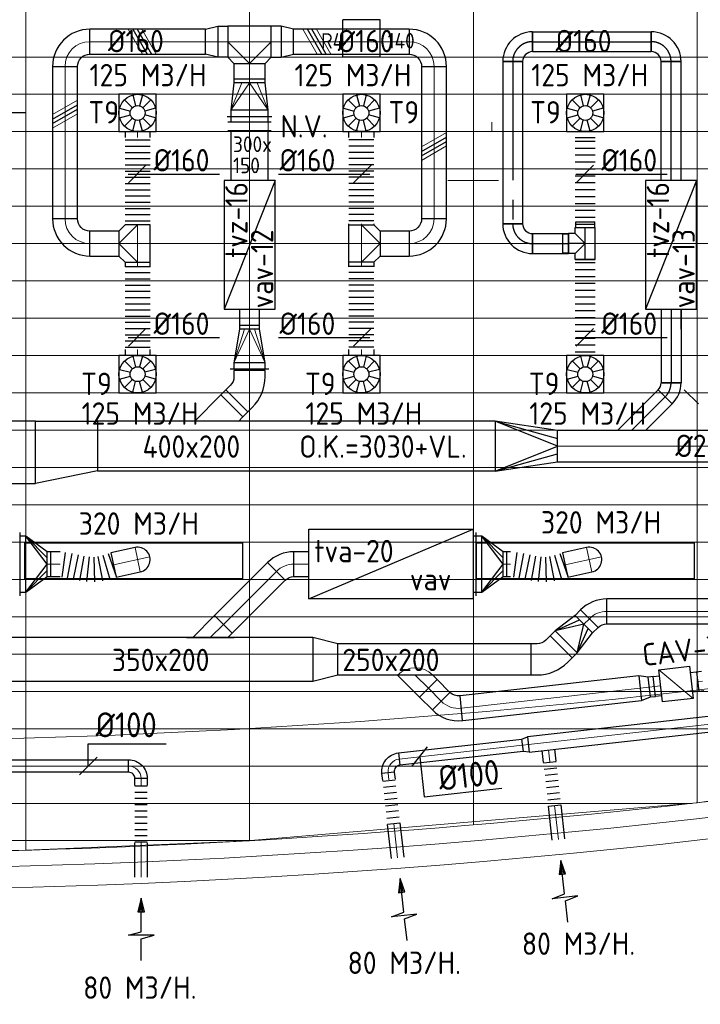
# Model space of a CAD drawing. Header units: millimetres. Extents: x -72915 to 21022, y 6278 to 52916.
# Tile 22 of 60: x -43664 to -38190, y 6833 to 14748. Entities that reach past the tile are written whole.
import ezdxf
from ezdxf.enums import TextEntityAlignment as Align

# ---------------------------------------------------------------- set-up
doc = ezdxf.new("R2010")
doc.units = ezdxf.units.MM
doc.header["$LTSCALE"] = 50
doc.linetypes.add('CENTER2', pattern=[28.575, 19.05, -3.175, 3.175, -3.175])
for name, color, linetype in [('4plfd', 254, 'Continuous'), ('WL570---_RETOUR', 100, 'Continuous'), ('WL570---_RETOUR_HL', 1, 'Continuous'), ('WL570---_TOEVOER', 200, 'Continuous'), ('WL570---_TOEVOER_HL', 1, 'Continuous'), ('WM570---_RETOUR', 2, 'Continuous'), ('WM570---_RETOUR_PR', 2, 'Continuous'), ('WM570---_TOEVOER', 2, 'Continuous'), ('WM570---_TOEVOER_PR', 2, 'Continuous')]:
    doc.layers.add(name, color=color, linetype=linetype)
for name, color, linetype, lineweight in [('WL570---_BESTAAND-HARTLIJN', 161, 'Continuous', 0), ('WL570---_BESTAAND-MAATVOERING', 161, 'Continuous', 0), ('WL570---_BESTAAND-RETOUR', 140, 'Continuous', 0), ('WL570---_BESTAAND-TOEVOER', 180, 'Continuous', 0)]:
    doc.layers.add(name, color=color, linetype=linetype, lineweight=lineweight)
doc.styles.add('BURO-025', font='ISO96.shx', dxfattribs={"height": 125})
doc.styles.add('LZ-MAATVOEREN', font='simplex')
doc.styles.add('MAATVOERING', font='ISO')

# ---------------------------------------------------------------- blocks, each defined once
blk = doc.blocks.new('AFZPIJL')
for points in [[(0, -10), (0, -6.52), (-2.06, -5.97), (2.06, -5.97), (0, -5.41), (0, 0)], [(-0.26, -2.22), (0, 0)], [(0.26, -2.22), (0, 0)]]:
    blk.add_lwpolyline(points)
blk.add_lwpolyline([(0.52, -2.22), (-0.52, -2.22), (0, 0)], close=True)
blk = doc.blocks.new('OBO10000090H')
blk.add_lwpolyline([(50, -100, 0.414214), (-100, 50), (-100, -50, -0.414214), (-50, -100)], format="xyb", close=True)
at = {"invisible_edges": 15}
for points in [[(-91.3, -50.8), (-74, 47.7), (-100, 50), (-100, -50)], [(-82.9, -53), (-48.7, 41), (-74, 47.7), (-91.3, -50.8)], [(-75, -56.7), (-25, 29.9), (-48.7, 41), (-82.9, -53)], [(-67.9, -61.7), (-3.6, 14.9), (-25, 29.9), (-75, -56.7)], [(-61.7, -67.9), (14.9, -3.6), (-3.6, 14.9), (-67.9, -61.7)], [(-56.7, -75), (29.9, -25), (14.9, -3.6), (-61.7, -67.9)], [(-53, -82.9), (41, -48.7), (29.9, -25), (-56.7, -75)], [(-50.8, -91.3), (47.7, -74), (41, -48.7), (-53, -82.9)], [(-50, -100), (50, -100), (47.7, -74), (-50.8, -91.3)]]:
    blk.add_3dface(points, dxfattribs=at)
at = {"layer": 'WL570---_BESTAAND-HARTLIJN'}
blk.add_arc((-100, -100), 100, 0, 90, dxfattribs=at)
blk = doc.blocks.new('KARO')
for p, q in [((1, 0.5), (0, 0.5)), ((0, -0.5), (1, -0.5))]:
    blk.add_line(p, q)
at = {"invisible_edges": 15}
blk.add_3dface([(0, 0.5), (0, -0.5), (1, -0.5), (1, 0.5)], dxfattribs=at)
at = {"layer": 'WL570---_BESTAAND-HARTLIJN'}
blk.add_line((0, 0), (1, 0), dxfattribs=at)
blk = doc.blocks.new('OSV1251000460G')
blk.add_lwpolyline([(0, -62.5), (46.7, -50), (46.7, 50), (0, 62.5)], close=True)
at = {"layer": 'WL570---_BESTAAND-HARTLIJN'}
blk.add_line((0, 0), (46.7, 0), dxfattribs=at)
blk = doc.blocks.new('MVLINE')
blk.add_line((35.4, -35.4), (-35.4, 35.4))
blk = doc.blocks.new('VBX1601600016025000')
for points in [[(50, 80), (0, 80), (0, -80), (50, -80)], [(300, -80), (350, -80), (350, 80), (300, 80)]]:
    blk.add_lwpolyline(points)
blk.add_lwpolyline([(50, -130), (300, -130), (300, 130), (50, 130)], close=True)
at = {"layer": 'WL570---_BESTAAND-HARTLIJN'}
blk.add_line((300, 0), (350, 0), dxfattribs=at)
at = {"layer": 'WL570---_BESTAAND-TOEVOER'}
blk.add_line((50, -130), (300, 130), dxfattribs=at)
blk = doc.blocks.new('OSV2001600740G')
blk.add_lwpolyline([(0, -100), (74.6, -80), (74.6, 80), (0, 100)], close=True)
at = {"layer": 'WL570---_BESTAAND-HARTLIJN'}
blk.add_line((0, 0), (74.6, 0), dxfattribs=at)
blk = doc.blocks.new('OZA2500200045R')
blk.add_lwpolyline([(141.4, 0), (176.8, 35.4), (35.4, 176.8), (-141.4, 0)])
at = {"layer": 'WL570---_BESTAAND-HARTLIJN'}
blk.add_line((0, 0), (106.1, 106.1), dxfattribs=at)
at = {"layer": 'WL570---_BESTAAND-RETOUR'}
blk.add_arc((0, 141.4), 200, 225, 315, dxfattribs=at)
blk = doc.blocks.new('VRO250200002002000H')
at = {"layer": 'WL570---_RETOUR'}
for p, q in [((0, 125), (200, 50)), ((0, -125), (200, -50))]:
    blk.add_line(p, q, dxfattribs=at)
blk.add_lwpolyline([(0, 125), (0, -125), (200, -100), (200, 100)], close=True, dxfattribs=at)
blk.add_lwpolyline([(0, -125), (0, -125), (200, 0), (0, 125)], dxfattribs=at)
blk = doc.blocks.new('OAF20000045R')
blk.add_line((-191.4, 0), (191.4, 0))
blk.add_lwpolyline([(-141.4, 0), (35.4, 176.8), (176.8, 35.4), (141.4, 0)])
at = {"layer": 'WL570---_BESTAAND-HARTLIJN'}
blk.add_line((106.1, 106.1), (0, 0), dxfattribs=at)
blk = doc.blocks.new('KARH')
for p, q in [((1, 0.5), (0, 0.5)), ((0, -0.5), (1, -0.5))]:
    blk.add_line(p, q)
at = {"invisible_edges": 15}
blk.add_3dface([(0, 0.5), (0, -0.5), (1, -0.5), (1, 0.5)], dxfattribs=at)
blk = doc.blocks.new('VV235020025020002000G')
blk.add_lwpolyline([(0, -175), (200, -125), (200, 125), (0, 175)], close=True)
at = {"invisible_edges": 15}
blk.add_3dface([(0, -175), (200, -125), (200, 125), (0, 175)], dxfattribs=at)
blk = doc.blocks.new('VRO400200002505000H')
at = {"layer": 'WL570---_TOEVOER'}
for p, q in [((0, 200), (500, 62.5)), ((0, -200), (500, -62.5))]:
    blk.add_line(p, q, dxfattribs=at)
blk.add_lwpolyline([(0, 200), (0, -200), (500, -125), (500, 125)], close=True, dxfattribs=at)
blk.add_lwpolyline([(0, -200), (0, -200), (500, 0), (0, 200)], dxfattribs=at)
blk = doc.blocks.new('VBO25020000050451-100')
blk.add_lwpolyline([(-125, -143.2), (125, -143.2), (125, -93.2, 0.198912), (22.5, 154.3), (-12.9, 189.6), (-189.6, 12.9), (-154.3, -22.5, -0.198912), (-125, -93.2)], format="xyb", close=True)
blk = doc.blocks.new('VV150025040025005000RG')
blk.add_lwpolyline([(0, 250), (500, 250), (500, -150), (0, -250)], close=True)
at = {"invisible_edges": 15}
blk.add_3dface([(0, 250), (500, 250), (500, -150), (0, -250)], dxfattribs=at)
blk = doc.blocks.new('FLLINE100')
blk.add_line((0, -50), (0, 50))
blk = doc.blocks.new('OEX1000041400')
at = {"rotation": 276.2088389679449}
for p in [(-43.3, 397.7), (-37.9, 347.9), (-32.4, 298.2), (-27, 248.5), (-21.6, 198.8), (-16.2, 149.1), (-10.8, 99.4), (-5.4, 49.7)]:
    blk.add_blockref('FLLINE100', p, dxfattribs=at)
blk = doc.blocks.new('OEX1000051600')
at = {"rotation": 270}
for p in [(0, 500), (0, 450), (0, 400), (0, 350), (0, 300), (0, 250), (0, 200), (0, 150), (0, 100), (0, 50)]:
    blk.add_blockref('FLLINE100', p, dxfattribs=at)
blk = doc.blocks.new('OBO20000051H')
blk.add_lwpolyline([(100, -96.3, 0.226277), (-11.2, 136.8), (-137.1, -18.6, -0.226277), (-100, -96.3)], format="xyb", close=True)
at = {"invisible_edges": 15}
for points in [[(-129.7, -25.2), (10.9, 117), (-11.2, 136.8), (-137.1, -18.6)], [(-123, -32.5), (30.9, 95.2), (10.9, 117), (-129.7, -25.2)], [(-117.1, -40.4), (48.7, 71.4), (30.9, 95.2), (-123, -32.5)], [(-112, -48.9), (64.1, 46), (48.7, 71.4), (-117.1, -40.4)], [(-107.7, -57.8), (76.8, 19.3), (64.1, 46), (-112, -48.9)], [(-104.4, -67.1), (86.9, -8.6), (76.8, 19.3), (-107.7, -57.8)], [(-101.9, -76.7), (94.2, -37.4), (86.9, -8.6), (-104.4, -67.1)], [(-100.5, -86.5), (98.5, -66.7), (94.2, -37.4), (-101.9, -76.7)], [(-100, -96.3), (100, -96.3), (98.5, -66.7), (-100.5, -86.5)]]:
    blk.add_3dface(points, dxfattribs=at)
at = {"layer": 'WL570---_BESTAAND-HARTLIJN'}
blk.add_arc((-200, -96.3), 200, 0, 51, dxfattribs=at)
blk = doc.blocks.new('OBO20000045H')
blk.add_lwpolyline([(100, -82.8, 0.198912), (12.1, 129.3), (-129.3, -12.1, -0.198912), (-100, -82.8)], format="xyb", close=True)
at = {"invisible_edges": 15}
for points in [[(-123.4, -18.6), (29.8, 110), (12.1, 129.3), (-129.3, -12.1)], [(-118.1, -25.5), (45.7, 89.2), (29.8, 110), (-123.4, -18.6)], [(-113.4, -32.8), (59.8, 67.2), (45.7, 89.2), (-118.1, -25.5)], [(-109.4, -40.6), (71.9, 43.9), (59.8, 67.2), (-113.4, -32.8)], [(-106, -48.6), (81.9, 19.8), (71.9, 43.9), (-109.4, -40.6)], [(-103.4, -57), (89.8, -5.2), (81.9, 19.8), (-106, -48.6)], [(-101.5, -65.5), (95.4, -30.7), (89.8, -5.2), (-103.4, -57)], [(-100.4, -74.1), (98.9, -56.7), (95.4, -30.7), (-101.5, -65.5)], [(-100, -82.8), (100, -82.8), (98.9, -56.7), (-100.4, -74.1)]]:
    blk.add_3dface(points, dxfattribs=at)
at = {"layer": 'WL570---_BESTAAND-HARTLIJN'}
blk.add_arc((-200, -82.8), 200, 0, 45, dxfattribs=at)
blk = doc.blocks.new('VRO4502000020025000-0')
at = {"layer": 'WL570---_RETOUR'}
for p, q in [((0, 255), (0, -255)), ((50, -225), (50, 225)), ((50, 225), (220, 50)), ((220, -100), (220, 100)), ((50, -225), (220, -50))]:
    blk.add_line(p, q, dxfattribs=at)
blk.add_lwpolyline([(0, 225), (0, -225), (50, -225), (220, -100), (250, -100), (250, 100), (220, 100), (50, 225)], close=True, dxfattribs=at)
blk.add_lwpolyline([(50, -225), (220, 0), (50, 225)], dxfattribs=at)
blk = doc.blocks.new('OBO20000090ZE')
blk.add_lwpolyline([(-100, 0), (100, 0), (100, 200, 1), (-100, 200)], format="xyb", close=True)
at = {"layer": 'WL570---_BESTAAND-HARTLIJN'}
for points in [[(0, 0), (0, 300)], [(-100, 200), (100, 200)]]:
    blk.add_lwpolyline(points, dxfattribs=at)
blk = doc.blocks.new('FLLINE200')
blk.add_line((0, -100), (0, 100))
blk = doc.blocks.new('OEX2000046000')
for p, rotation in [((49.7, -5.7), 172.1676067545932), ((99, -13.8), 169.7298646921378), ((442.3, -9.9), 199.6518077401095), ((148.1, -23.4), 168.4957403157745), ((197.1, -33), 169.5486591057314), ((246.6, -40.4), 173.5860558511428), ((296.5, -42.9), 181.5709834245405), ((346, -36.4), 191.1896519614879), ((394.7, -25), 195.8075026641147)]:
    blk.add_blockref('FLLINE200', p, dxfattribs=dict(rotation=rotation))
blk = doc.blocks.new('ORN_T_SP')
blk.add_lwpolyline([(-0.5, 0.5), (-0.5, -0.5), (0.5, -0.5), (0.5, 0.5)], close=True)
at = {"style": 'LZ-MAATVOEREN', "flags": 9}
for tag, p in [('ROS_TYPE', (0.6333, 0.6833)), ('ROS_M3H', (0.6333, 0.4833)), ('ROS_ZIJDE', (0.6333, 0.2833)), ('ROS_STAT', (0.6333, 0.0833))]:
    blk.add_attdef(tag, p, '', height=0.125, dxfattribs=at)
blk = doc.blocks.new('Groep-73')
at = {"color": 8, "linetype": 'Continuous', "lineweight": 13}
for p, q in [((-65620, 12999.1), (-22154.9, 12999.1)), ((-65620, 12699.1), (-22154.9, 12699.1)), ((-65620, 12399.1), (-22154.9, 12399.1)), ((-65620, 12099.1), (-22154.9, 12099.1))]:
    blk.add_line(p, q, dxfattribs=at)
blk = doc.blocks.new('Groep-79')
at = {"color": 8, "linetype": 'Continuous', "lineweight": 13}
for p, q in [((-45854.9, 18999.1), (-45854.9, 6622.6)), ((-44054.9, 18999.1), (-44054.9, 6698.7)), ((-42254.9, 18999.1), (-42254.9, 6825.7)), ((-40454.9, 18999.1), (-40454.9, 7003.9)), ((-65620, 11799.1), (-22392.8, 11799.1)), ((-65620, 11499.1), (-23121.3, 11499.1)), ((-65620, 11199.1), (-23841, 11199.1)), ((-65620, 10899.1), (-24597.7, 10899.1)), ((-65620, 10599.1), (-25389.2, 10599.1)), ((-65620, 10299.1), (-26229.6, 10299.1)), ((-65620, 9999.1), (-27084.9, 9999.1)), ((-65620, 9699.1), (-28071.2, 9699.1)), ((-65620, 9399.1), (-28992, 9399.1)), ((-65366, 9099.1), (-29943.5, 9099.1)), ((-64290.1, 8799.1), (-31019.4, 8799.1)), ((-63133.8, 8499.1), (-32175.7, 8499.1)), ((-61877.5, 8199.1), (-33432, 8199.1)), ((-60492, 7899.1), (-34817.5, 7899.1)), ((-58929.6, 7599.1), (-36379.9, 7599.1)), ((-40454.9, 7003.9), (-36854.9, 7514.1)), ((-57102.8, 7299.1), (-38206.7, 7299.1)), ((-54812.5, 6999.1), (-40496.9, 6999.1)), ((-44046.7, 6699.1), (-40454.9, 7003.9)), ((-51263.2, 6699.1), (-44046.2, 6699.1)), ((-44054.9, 6698.7), (-45854.9, 6622.6)), ((-45854.9, 6622.6), (-47654.9, 6597.2))]:
    blk.add_line(p, q, dxfattribs=at)
at = {"color": 8, "linetype": 'Continuous', "lineweight": 13, "flags": 128}
for points in [[(-65620, 12924.8), (-65620, 9039.9, 0.175808), (-22004.9, 11828), (-22004.9, 19149)], [(-47654.9, 6597.2, 0.102915), (-22154.9, 11902, 0.102915)]]:
    blk.add_lwpolyline(points, format="xyb", dxfattribs=at)
at = {"color": 8}
blk.add_blockref('Groep-73', (0, 0), dxfattribs=at)
blk = doc.blocks.new('Block plafond 1e verd')
at = {"layer": '4plfd'}
blk.add_blockref('Groep-79', (22004.9, -19149), dxfattribs=at)
blk = doc.blocks.new('*U431')
at = {"color": 0, "ltscale": 10}
for p, q in [((150, 150, -150), (-150, 150, -150)), ((-150, -150, -150), (-150, 150, -150)), ((150, -150, -150), (150, 150, -150)), ((150, -150, -150), (-150, -150, -150))]:
    blk.add_line(p, q, dxfattribs=at)
at = {"layer": 'WL570---_RETOUR_HL', "linetype": 'CENTER2'}
blk.add_circle((0, 0, -150), 0.075, dxfattribs=at)
at = {"layer": 'WL570---_RETOUR', "color": 2, "style": 'BURO-025'}
for tag in ['MC', 'Q']:
    blk.add_attdef(tag, text='', height=125, dxfattribs=at).set_placement((0, 0), align=Align.MIDDLE)
at = {"layer": 'WM570---_RETOUR_PR', "color": 2, "style": 'BURO-025'}
blk.add_attdef('POSNR', text='', height=125, dxfattribs=at).set_placement((0, 0), align=Align.MIDDLE)
blk = doc.blocks.new('VRO2502000016035000-0')
for p, q in [((0, 155), (0, -155)), ((50, -125), (50, 125)), ((320, -80), (320, 80))]:
    blk.add_line(p, q)
blk.add_lwpolyline([(0, 125), (0, -125), (50, -125), (320, -80), (350, -80), (350, 80), (320, 80), (50, 125)], close=True)
at = {"layer": 'WL570---_BESTAAND-TOEVOER', "color": 0}
for p, q in [((50, 125), (320, 40)), ((50, -125), (320, -40))]:
    blk.add_line(p, q, dxfattribs=at)
blk.add_lwpolyline([(50, -125), (320, 0), (50, 125)], dxfattribs=at)
blk = doc.blocks.new('VRO3001500025030000-0')
for p, q in [((0, 180), (0, -180)), ((50, -150), (50, 150)), ((270, -125), (270, 125))]:
    blk.add_line(p, q)
blk.add_lwpolyline([(0, 150), (0, -150), (50, -150), (270, -125), (300, -125), (300, 125), (270, 125), (50, 150)], close=True)
at = {"layer": 'WL570---_BESTAAND-TOEVOER', "color": 0}
for p, q in [((50, 150), (270, 62.5)), ((50, -150), (270, -62.5))]:
    blk.add_line(p, q, dxfattribs=at)
blk.add_lwpolyline([(50, -150), (270, 0), (50, 150)], dxfattribs=at)
blk = doc.blocks.new('OTS25025025000H')
blk.add_lwpolyline([(-175, -125), (175, -125), (175, 125), (125, 175), (-125, 175), (-175, 125)], close=True)
at = {"layer": 'WL570---_BESTAAND-HARTLIJN'}
blk.add_line((-175, 0), (175, 0), dxfattribs=at)
at = {"layer": 'WL570---_BESTAAND-TOEVOER'}
blk.add_lwpolyline([(-175, 0), (0, 175), (175, 0)], dxfattribs=at)
blk = doc.blocks.new('OSV2502000990G')
blk.add_lwpolyline([(0, -125), (99, -100), (99, 100), (0, 125)], close=True)
at = {"layer": 'WL570---_BESTAAND-HARTLIJN'}
blk.add_line((0, 0), (99, 0), dxfattribs=at)
blk = doc.blocks.new('ORN_T_WE400-400')
for p, q in [((-0.354, 0.354), (-0.141, 0.141)), ((-0.129, 0.483), (-0.052, 0.193)), ((0.129, 0.483), (0.052, 0.193)), ((0.354, 0.354), (0.141, 0.141)), ((-0.483, 0.129), (-0.193, 0.052)), ((0.483, 0.129), (0.193, 0.052)), ((-0.483, -0.129), (-0.193, -0.052)), ((-0.354, -0.354), (-0.141, -0.141)), ((-0.129, -0.483), (-0.052, -0.193)), ((0.129, -0.483), (0.052, -0.193)), ((0.354, -0.354), (0.141, -0.141)), ((0.483, -0.129), (0.193, -0.052))]:
    blk.add_line(p, q)
blk.add_lwpolyline([(-0.5, -0.5), (0.5, -0.5), (0.5, 0.5), (-0.5, 0.5)], close=True)
for radius in [0.5, 0.2]:
    blk.add_circle((0, 0), radius)
at = {"style": 'LZ-MAATVOEREN', "flags": 9}
for tag, p in [('ROS_TYPE', (0.633, 0.683)), ('ROS_M3H', (0.633, 0.483)), ('ROS_ZIJDE', (0.633, 0.283)), ('ROS_STAT', (0.633, 0.083))]:
    blk.add_attdef(tag, p, '', height=0.125, dxfattribs=at)
blk = doc.blocks.new('OEX2000070500')
at = {"rotation": 270}
for p in [(0, 700), (0, 650), (0, 600), (0, 550), (0, 500), (0, 450), (0, 400), (0, 350), (0, 300), (0, 250), (0, 200), (0, 150), (0, 100), (0, 50)]:
    blk.add_blockref('FLLINE200', p, dxfattribs=at)
blk = doc.blocks.new('OBO20000090H')
blk.add_lwpolyline([(100, -200, 0.414214), (-200, 100), (-200, -100, -0.414214), (-100, -200)], format="xyb", close=True)
at = {"invisible_edges": 15}
for points in [[(-182.6, -101.5), (-147.9, 95.4), (-200, 100), (-200, -100)], [(-165.8, -106), (-97.4, 81.9), (-147.9, 95.4), (-182.6, -101.5)], [(-150, -113.4), (-50, 59.8), (-97.4, 81.9), (-165.8, -106)], [(-135.7, -123.4), (-7.2, 29.8), (-50, 59.8), (-150, -113.4)], [(-123.4, -135.7), (29.8, -7.2), (-7.2, 29.8), (-135.7, -123.4)], [(-113.4, -150), (59.8, -50), (29.8, -7.2), (-123.4, -135.7)], [(-106, -165.8), (81.9, -97.4), (59.8, -50), (-113.4, -150)], [(-101.5, -182.6), (95.4, -147.9), (81.9, -97.4), (-106, -165.8)], [(-100, -200), (100, -200), (95.4, -147.9), (-101.5, -182.6)]]:
    blk.add_3dface(points, dxfattribs=at)
at = {"layer": 'WL570---_BESTAAND-HARTLIJN'}
blk.add_arc((-200, -200), 200, 0, 90, dxfattribs=at)
blk = doc.blocks.new('OTS20020020000H')
blk.add_lwpolyline([(-150, -100), (150, -100), (150, 100), (100, 150), (-100, 150), (-150, 100)], close=True)
at = {"layer": 'WL570---_BESTAAND-HARTLIJN'}
blk.add_line((-150, 0), (150, 0), dxfattribs=at)
at = {"layer": 'WL570---_BESTAAND-RETOUR'}
blk.add_lwpolyline([(-150, 0), (0, 150), (150, 0)], dxfattribs=at)
blk = doc.blocks.new('UISO')
at = {"color": 0}
for p, q in [((0, 0.18), (1, 0.757)), ((0, 0), (1, 0.577))]:
    blk.add_line(p, q, dxfattribs=at)
at = {"layer": 'WL570---_BESTAAND-TOEVOER', "color": 0}
for p, q in [((0, 0.36), (1, 0.937)), ((0, -0.18), (1, 0.397))]:
    blk.add_line(p, q, dxfattribs=at)
blk = doc.blocks.new('*U764')
at = {"color": 0, "ltscale": 10}
for p, q in [((0, 80), (956.3, 80)), ((0, -80), (0, 80)), ((956.3, 80), (956.3, -80)), ((0, -80), (956.3, -80))]:
    blk.add_line(p, q, dxfattribs=at)
at = {"layer": 'WL570---_TOEVOER_HL', "linetype": 'CENTER2'}
blk.add_line((0, 0), (956.3, 0), dxfattribs=at)
at = {"layer": 'WM570---_TOEVOER_PR', "color": 2, "style": 'BURO-025'}
blk.add_attdef('POSNR', text='', height=125, dxfattribs=at).set_placement((0, 0), align=Align.MIDDLE)
blk = doc.blocks.new('*U765')
at = {"color": 0, "ltscale": 10}
for p, q in [((-160, -80), (-160, 80)), ((80, -160), (-80, -160))]:
    blk.add_line(p, q, dxfattribs=at)
for radius in [240, 80]:
    blk.add_arc((-160, -160), radius, 0, 90, dxfattribs=at)
at = {"layer": 'WL570---_TOEVOER_HL', "linetype": 'CENTER2'}
blk.add_arc((-160, -160), 160, 0, 90, dxfattribs=at)
at = {"layer": 'WM570---_TOEVOER_PR', "color": 2, "style": 'BURO-025'}
blk.add_attdef('POSNR', text='', height=125, dxfattribs=at).set_placement((0, 0), align=Align.MIDDLE)
blk = doc.blocks.new('*U766')
at = {"color": 0, "ltscale": 10}
for p, q in [((0, 80), (1303.1, 80)), ((0, -80), (0, 80)), ((1303.1, 80), (1303.1, -80)), ((0, -80), (1303.1, -80))]:
    blk.add_line(p, q, dxfattribs=at)
at = {"layer": 'WL570---_TOEVOER_HL', "linetype": 'CENTER2'}
blk.add_line((0, 0), (1303.1, 0), dxfattribs=at)
at = {"layer": 'WM570---_TOEVOER_PR', "color": 2, "style": 'BURO-025'}
blk.add_attdef('POSNR', text='', height=125, dxfattribs=at).set_placement((0, 0), align=Align.MIDDLE)
blk = doc.blocks.new('*U767')
at = {"color": 0, "ltscale": 10}
for p, q in [((-160, -80), (-160, 80)), ((80, -160), (-80, -160))]:
    blk.add_line(p, q, dxfattribs=at)
for radius in [240, 80]:
    blk.add_arc((-160, -160), radius, 0, 90, dxfattribs=at)
at = {"layer": 'WL570---_TOEVOER_HL', "linetype": 'CENTER2'}
blk.add_arc((-160, -160), 160, 0, 90, dxfattribs=at)
at = {"layer": 'WM570---_TOEVOER_PR', "color": 2, "style": 'BURO-025'}
blk.add_attdef('POSNR', text='', height=125, dxfattribs=at).set_placement((0, 0), align=Align.MIDDLE)
blk = doc.blocks.new('*U768')
at = {"color": 0, "ltscale": 10}
for p, q in [((0, 80), (288.9, 80)), ((0, -80), (0, 80)), ((288.9, 80), (288.9, -80)), ((0, -80), (288.9, -80))]:
    blk.add_line(p, q, dxfattribs=at)
at = {"layer": 'WL570---_TOEVOER_HL', "linetype": 'CENTER2'}
blk.add_line((0, 0), (288.9, 0), dxfattribs=at)
at = {"layer": 'WM570---_TOEVOER_PR', "color": 2, "style": 'BURO-025'}
blk.add_attdef('POSNR', text='', height=125, dxfattribs=at).set_placement((0, 0), align=Align.MIDDLE)
blk = doc.blocks.new('*U769')
at = {"color": 0, "ltscale": 10}
for p, q in [((-80, 160), (80, 160)), ((-160, -80), (-160, 80))]:
    blk.add_line(p, q, dxfattribs=at)
for radius, end in [(80, 360), (240, 0)]:
    blk.add_arc((-160, 160), radius, 270, end, dxfattribs=at)
at = {"layer": 'WL570---_TOEVOER_HL', "linetype": 'CENTER2'}
blk.add_arc((-160, 160), 160, 270, 0, dxfattribs=at)
at = {"layer": 'WM570---_TOEVOER_PR', "color": 2, "style": 'BURO-025'}
blk.add_attdef('POSNR', text='', height=125, dxfattribs=at).set_placement((0, 0), align=Align.MIDDLE)
blk = doc.blocks.new('*U770')
at = {"color": 0, "ltscale": 10}
for p, q in [((0, 80), (0, -80)), ((27.8, 80), (27.8, -80)), ((83.5, 80), (83.5, -80)), ((139.1, 80), (139.1, -80)), ((194.8, 80), (194.8, -80)), ((250.4, 80), (250.4, -80)), ((306, 80), (306, -80)), ((361.7, 80), (361.7, -80)), ((417.3, 80), (417.3, -80)), ((473, 80), (473, -80)), ((528.6, 80), (528.6, -80)), ((584.3, 80), (584.3, -80)), ((639.9, 80), (639.9, -80)), ((695.5, 80), (695.5, -80)), ((723.4, 80), (723.4, -80))]:
    blk.add_line(p, q, dxfattribs=at)
at = {"layer": 'WM570---_TOEVOER_PR', "color": 2, "style": 'BURO-025'}
blk.add_attdef('POSNR', text='', height=125, dxfattribs=at).set_placement((0, 0), align=Align.MIDDLE)
blk = doc.blocks.new('*U771')
at = {"color": 0, "ltscale": 10}
for p, q in [((-76, 134.9), (-76, 181.6)), ((-76, 181.6), (76, 181.6)), ((76, 134.9), (76, 181.6)), ((-128.3, 80), (-80, 80)), ((-128.3, 80), (-128.3, -80)), ((-80, 80), (-80, 134.9)), ((-80, 134.9), (80, 134.9)), ((-80, 80), (0, 0)), ((80, 80), (0, 0)), ((80, 80), (80, 134.9)), ((80, 80), (128.3, 80)), ((128.3, 80), (128.3, -80)), ((128.3, 76), (175, 76)), ((175, 76), (175, -76)), ((128.3, -76), (175, -76)), ((-128.3, -80), (128.3, -80))]:
    blk.add_line(p, q, dxfattribs=at)
at = {"layer": 'WL570---_TOEVOER_HL', "linetype": 'CENTER2'}
for p, q in [((0, 0), (0, 134.9)), ((-128.3, 0), (128.3, 0))]:
    blk.add_line(p, q, dxfattribs=at)
at = {"layer": 'WM570---_TOEVOER_PR', "color": 2, "style": 'BURO-025'}
blk.add_attdef('POSNR', text='', height=125, dxfattribs=at).set_placement((0, 0), align=Align.MIDDLE)
blk = doc.blocks.new('*U772')
at = {"color": 0, "ltscale": 10}
for p, q in [((0, 80), (0, -80)), ((27.6, 80), (27.6, -80)), ((82.7, 80), (82.7, -80)), ((137.8, 80), (137.8, -80)), ((192.9, 80), (192.9, -80)), ((248, 80), (248, -80)), ((303.1, 80), (303.1, -80)), ((358.2, 80), (358.2, -80)), ((413.3, 80), (413.3, -80)), ((468.4, 80), (468.4, -80)), ((523.5, 80), (523.5, -80)), ((578.6, 80), (578.6, -80)), ((633.7, 80), (633.7, -80)), ((688.8, 80), (688.8, -80)), ((743.9, 80), (743.9, -80)), ((771.4, 80), (771.4, -80))]:
    blk.add_line(p, q, dxfattribs=at)
at = {"layer": 'WM570---_TOEVOER_PR', "color": 2, "style": 'BURO-025'}
blk.add_attdef('POSNR', text='', height=125, dxfattribs=at).set_placement((0, 0), align=Align.MIDDLE)
blk = doc.blocks.new('*U773')
at = {"color": 0, "ltscale": 10}
for p, q in [((0, 80), (592.6, 80)), ((0, -80), (0, 80)), ((592.6, 80), (592.6, -80)), ((0, -80), (592.6, -80))]:
    blk.add_line(p, q, dxfattribs=at)
at = {"layer": 'WL570---_TOEVOER_HL', "linetype": 'CENTER2'}
blk.add_line((0, 0), (592.6, 0), dxfattribs=at)
at = {"layer": 'WM570---_TOEVOER_PR', "color": 2, "style": 'BURO-025'}
blk.add_attdef('POSNR', text='', height=125, dxfattribs=at).set_placement((0, 0), align=Align.MIDDLE)
blk = doc.blocks.new('*U774')
at = {"color": 0, "ltscale": 10}
for p, q in [((-66.3, -80), (-66.3, 80)), ((103.4, 9.7), (-9.7, -103.4))]:
    blk.add_line(p, q, dxfattribs=at)
for radius in [240.1, 80.1]:
    blk.add_arc((-66.3, -160.1), radius, 45, 90, dxfattribs=at)
at = {"layer": 'WL570---_TOEVOER_HL', "linetype": 'CENTER2'}
blk.add_arc((-66.3, -160.1), 160.1, 45, 90, dxfattribs=at)
at = {"layer": 'WM570---_TOEVOER_PR', "color": 2, "style": 'BURO-025'}
blk.add_attdef('POSNR', text='', height=125, dxfattribs=at).set_placement((0, 0), align=Align.MIDDLE)
blk = doc.blocks.new('*U775')
at = {"color": 0, "ltscale": 10}
for p, q in [((0, 80), (953.7, 80)), ((0, -80), (0, 80)), ((953.7, 80), (953.7, -80)), ((0, -80), (953.7, -80))]:
    blk.add_line(p, q, dxfattribs=at)
at = {"layer": 'WL570---_TOEVOER_HL', "linetype": 'CENTER2'}
blk.add_line((0, 0), (953.7, 0), dxfattribs=at)
at = {"layer": 'WM570---_TOEVOER_PR', "color": 2, "style": 'BURO-025'}
blk.add_attdef('POSNR', text='', height=125, dxfattribs=at).set_placement((0, 0), align=Align.MIDDLE)

msp = doc.modelspace()

# ---------------------------------------------------------------- linework, layer by layer
for p, q in [((-42679.1, 12230), (-42679.1, 12230)), ((-42669.7, 12230), (-42669.7, 12230)), ((-40880.7, 12230), (-40880.7, 12230)), ((-40868.1, 12230), (-40868.1, 12230)), ((-39079.1, 12230), (-39079.1, 12230)), ((-39069.7, 12230), (-39069.7, 12230))]:
    msp.add_line(p, q)
at = {"color": 0, "ltscale": 10}
msp.add_line((-38318.8, 11773.2), (-38205.7, 11660.1), dxfattribs=at)
at = {"layer": 'WL570---_BESTAAND-MAATVOERING'}
for radius, start, end in [(63040.6, 253.359756, 292.968331), (64240.6, 253.679371, 293.67904)]:
    msp.add_arc((-45416.8, 71987.1), radius, start, end, dxfattribs=at)
at = {"layer": 'WL570---_BESTAAND-TOEVOER'}
for p, q in [((-41665.4, 13855.5), (-41665.4, 13925.5)), ((-39866.9, 13855.5), (-39866.9, 13925.5)), ((-39811.9, 13455.2), (-40221.9, 13455.2))]:
    msp.add_line(p, q, dxfattribs=at)
at = {"layer": 'WL570---_RETOUR'}
for p, q in [((-41337.6, 10651.4), (-40017.6, 10651.4)), ((-41337.6, 10091.4), (-40017.6, 10651.4)), ((-41337.6, 10091.4), (-41337.6, 10651.4)), ((-40017.6, 10651.4), (-40017.6, 10091.4)), ((-40017.6, 10091.4), (-41337.6, 10091.4))]:
    msp.add_line(p, q, dxfattribs=at)
at = {"layer": 'WL570---_TOEVOER'}
for p, q in [((-43615.4, 13998.4), (-45415.4, 13998.4)), ((-41640.2, 13925.5), (-41990.5, 13925.5)), ((-41640.2, 13855.5), (-41990.5, 13855.5)), ((-42020.4, 13455.2), (-42020.4, 12420.2)), ((-41610.4, 13455.2), (-42020.4, 12420.2)), ((-41610.4, 13455.2), (-42020.4, 13455.2)), ((-41610.4, 12420.2), (-41610.4, 13455.2)), ((-38630.4, 13455.2), (-38630.4, 12420.2)), ((-38220.4, 13455.2), (-38630.4, 12420.2)), ((-38220.4, 13455.2), (-38630.4, 13455.2)), ((-38220.4, 12420.2), (-38220.4, 13455.2)), ((-42020.4, 12420.2), (-41610.4, 12420.2)), ((-38630.4, 12420.2), (-38220.4, 12420.2)), ((-38528.8, 11773.2), (-38857.2, 11444.8)), ((-38415.7, 11660.1), (-38631, 11444.8))]:
    msp.add_line(p, q, dxfattribs=at)
msp.add_lwpolyline([(-41904.4, 11519.4), (-41869, 11554.7), (-42045.8, 11731.5), (-42257.9, 11519.4)], dxfattribs=at)
at = {"layer": 'WL570---_TOEVOER_HL', "linetype": 'CENTER2'}
msp.add_line((-38472.3, 11716.6), (-38744.1, 11444.8), dxfattribs=at)
at = {"layer": 'WM570---_RETOUR'}
for points in [[(-43112.7, 8748.4), (-43112.7, 8925.9), (-42486.5, 8925.9)], [(-40446.4, 8823.2), (-40409.9, 8499.5), (-39787.6, 8569.7)]]:
    msp.add_lwpolyline(points, dxfattribs=at)
at = {"layer": 'WM570---_TOEVOER'}
for points in [[(-42790.5, 13507.6), (-42662.6, 13507.6), (-42057.4, 13507.6)], [(-41581.4, 13507.6), (-41453.6, 13507.6), (-40848.3, 13507.6)], [(-39190.5, 13507.6), (-39062.6, 13507.6), (-38457.4, 13507.6)], [(-42790.5, 12193.9), (-42662.6, 12193.9), (-42057.4, 12193.9)], [(-41581.4, 12193.9), (-41453.6, 12193.9), (-40848.3, 12193.9)], [(-39190.5, 12193.9), (-39062.6, 12193.9), (-38457.4, 12193.9)]]:
    msp.add_lwpolyline(points, dxfattribs=at)

# ---------------------------------------------------------------- block references
at = {"layer": 'WL570---_RETOUR'}
ref = msp.add_blockref('*U431', (-40915.4, 14598.4, 150), dxfattribs=at)
ref.add_attrib('POSNR', 'R4', dxfattribs={"layer": 'WM570---_RETOUR_PR', "color": 2, "height": 125, "style": 'BURO-025'}).set_placement((-41150.7, 14578.2), align=Align.MIDDLE)
ref.add_attrib('Q', '140', dxfattribs={"color": 2, "height": 125, "style": 'BURO-025'}).set_placement((-40596.1, 14579.5), align=Align.MIDDLE)
for name, p in [('VRO4502000020025000-0', (-43663.7, 10371.4)), ('VRO4502000020025000-0', (-39996.1, 10371.4)), ('OEX2000046000', (-43362, 10371.4)), ('OEX2000046000', (-39729.8, 10371.4)), ('OAF20000045R', (-42131.1, 9780.9)), ('VV235020025020002000G', (-41306.2, 9605.9)), ('OEX1000041400', (-39357.1, 8381.3)), ('OEX1000041400', (-40650.7, 8235.5)), ('OEX1000051600', (-42687.6, 8089))]:
    msp.add_blockref(name, p, dxfattribs=at)
at = {"layer": 'WL570---_RETOUR', "xscale": -1750, "yscale": 290, "rotation": 180}
for p in [(-42747, 10397.9), (-39114.8, 10397.9)]:
    msp.add_blockref('ORN_T_SP', p, dxfattribs=at)
at = {"layer": 'WL570---_RETOUR', "zscale": 200}
for name, p, xscale, yscale in [('KARH', (-40017.6, 10371.4), 21.50365581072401, 450), ('KARO', (-43444.9, 10371.4), 107.9397916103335, 200), ('KARO', (-41457.7, 10371.4), 122.0776875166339, 200), ('KARO', (-39777.4, 10371.4), 60.35371628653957, 200), ('KARH', (-44348.7, 9605.9), 3041.292978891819, 350)]:
    msp.add_blockref(name, p, dxfattribs=dict(at, xscale=xscale, yscale=yscale))
at = {"layer": 'WL570---_RETOUR'}
for name, p, rotation in [('OBO20000090ZE', (-42910.3, 10364.8), 282.3484051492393), ('OBO20000045H', (-41540.6, 10371.4), 90), ('OBO20000090ZE', (-39278.2, 10364.8), 282.3484051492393), ('OBO20000045H', (-39024, 9991.5), 90.00869993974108), ('VRO250200002002000H', (-39268.3, 9747.2), 45.00069993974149), ('VBO25020000050451-100', (-39409.7, 9605.9), 270), ('OSV2001600740G', (-38673.9, 9374.8), 6.438699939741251), ('OBO20000051H', (-40206.1, 9201.9), 225.0006999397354)]:
    msp.add_blockref(name, p, dxfattribs=dict(at, rotation=rotation))
for name, p, xscale, yscale, zscale, rotation in [('KARO', (-41599.2, 10312.8), 602.3106405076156, 200, 200, 224.9999999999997), ('KARO', (-38941.2, 9991.5), 3316.806419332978, 200, 200, 0.008699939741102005), ('KARO', (-39126.9, 9888.7), 62.63914717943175, 200, 200, 45.0006999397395), ('KARH', (-39267.9, 9747.7), 57.35281137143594, 250, 200, 225.0006999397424), ('KARH', (-39552.9, 9605.9), 1553.26867658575, 250, 200, 180), ('KARO', (-38171.9, 9431.5), -41.65426006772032, 160, 160, 6.438699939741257), ('KARO', (-40274.2, 9270), 145.7309326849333, 200, 200, 135.0006999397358), ('KARO', (-38673.9, 9374.8), 1445.593014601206, 200, 200, 186.4386999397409), ('KARO', (-38599.7, 9383.2), 41.65426006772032, 160, 160, 6.438699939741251), ('KARO', (-39572.4, 8921.2), 1582.922794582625, 125, 125, 6.43869993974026), ('KARO', (-40612.5, 8803.8), -999.0447346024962, 100, 100, 186.4376035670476), ('KARO', (-39401.5, 8782.8), -95.46200842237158, 100, 100, 276.4376035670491), ('KARO', (-42787.6, 8748.4), -1494.792856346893, 100, 100, 359.9989036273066), ('KARO', (-42687.6, 8591.8), -56.55323533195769, 100, 100, 269.9989036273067), ('KARO', (-40694.3, 8637), -55.98824614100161, 100, 100, 276.4376035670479), ('KARO', (-39362.5, 8431), -275.9456809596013, 100, 100, 96.43760356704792), ('KARO', (-40656.1, 8285.2), -275.9456809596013, 100, 100, 96.43760356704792), ('KARO', (-42687.6, 8130.9), -275.9456809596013, 100, 100, 89.99890362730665), ('AFZPIJL', (-39311.5, 7989.2), -50, 50, 50, 6.437603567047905), ('AFZPIJL', (-40605, 7843.4), -50, 50, 50, 6.437603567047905), ('AFZPIJL', (-42686.4, 7686.2), -50, 50, 50, 359.9989036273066)]:
    msp.add_blockref(name, p, dxfattribs=dict(at, xscale=xscale, yscale=yscale, zscale=zscale, rotation=rotation))
at = {"layer": 'WL570---_RETOUR', "xscale": -1}
for name, p, rotation in [('OZA2500200045R', (-40483.3, 9479.1), 180.0006999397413), ('VBX1601600016025000', (-38211.9, 9427), 6.438699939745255), ('OSV1251000460G', (-39572.4, 8921.2), 6.438699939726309), ('OBO10000090H', (-42687.6, 8748.4), 269.9989036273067), ('OBO10000090H', (-40711.9, 8792.6), 6.437603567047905)]:
    msp.add_blockref(name, p, dxfattribs=dict(at, rotation=rotation))
at = {"layer": 'WL570---_TOEVOER'}
for name, p, rotation in [('OBO20000090H', (-43299.1, 14571.5), 90), ('OTS25025025000H', (-41815.4, 14571.5), 180), ('*U767', (-39699.1, 14571.5), 90), ('*U766', (-39699.1, 14411.5), 270), ('*U764', (-38425.4, 13455.2), 90), ('VRO3001500025030000-0', (-41815.4, 13970.7), 90), ('*U770', (-39115.4, 13076.7), 90), ('OBO20000090H', (-43299.1, 12948.4), 180), ('OBO20000090H', (-40331.6, 12948.4), 270), ('OTS20020020000H', (-42715.4, 12948.4), 90), ('*U769', (-39699.1, 12948.4), 270), ('*U771', (-39115.4, 12948.4), 90), ('OEX2000070500', (-40915.4, 12815.4), 180), ('*U772', (-39115.4, 12820.1), 270), ('*U773', (-38425.4, 12422.4), 270), ('VRO2502000016035000-0', (-41815.4, 11940.7), 90), ('VBO25020000050451-100', (-41815.4, 11785.2), 315), ('*U774', (-38425.4, 11763.5), 270), ('VV150025040025005000RG', (-43537.7, 11270.4), 0.008699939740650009)]:
    msp.add_blockref(name, p, dxfattribs=dict(at, rotation=rotation))
for name, p, xscale, yscale, zscale, rotation in [('KARO', (-42168.6, 14571.5), 930.5110009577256, 200, 200, 180), ('UISO', (-42754.3, 14671.5), 200, 200, 200, 270), ('KARO', (-42069.6, 14571.5), -79.25048063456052, 250, 250, 180), ('KARO', (-41561.1, 14571.5), 79.25048063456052, 250, 250, 180), ('UISO', (-41198.2, 14471.5), 200, 200, 200, 90), ('KARO', (-43299.1, 14371.5), 1223.083304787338, 200, 200, 270), ('KARO', (-41815.4, 14270.9), 125.5888702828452, 250, 250, 90), ('KARO', (-40331.6, 14371.5), 1223.083304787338, 200, 200, 270), ('ORN_T_WE400-400', (-42715.4, 13998.4), 300, 300, 300, 90), ('ORN_T_WE400-400', (-40915.4, 13998.4), 300, 300, 300, 90), ('ORN_T_WE400-400', (-39115.4, 13998.4), 300, 300, 300, 90), ('KARH', (-41815.4, 13927.6), 43.16599872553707, 300, 150, 90), ('KARH', (-41815.4, 13455.2), 400.2027647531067, 300, 150, 89.99999999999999), ('KARO', (-42715.4, 13848.4), 48.33943874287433, 200, 200, 270), ('KARO', (-40915.4, 13848.4), -48.33943874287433, 200, 200, 90), ('KARO', (-40915.4, 13098.4), -9.783401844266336, 200, 200, 270), ('KARO', (-40531.6, 12948.4), 233.7614815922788, 200, 200, 180), ('KARO', (-42715.4, 12798.4), 36.96611752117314, 200, 200, 270), ('KARO', (-40915.4, 12798.4), -36.96611752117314, 200, 200, 90), ('KARO', (-41815.4, 12422.4), 161.7389600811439, 160, 160, 270), ('KARO', (-38425.4, 12422.4), 161.7389600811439, 160, 160, 270), ('ORN_T_WE400-400', (-42715.4, 11898.4), 300, 300, 300, 90), ('KARO', (-42715.4, 12048.7), 48.33943874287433, 200, 200, 90), ('ORN_T_WE400-400', (-40915.4, 11898.4), 300, 300, 300, 90), ('KARO', (-40915.4, 12048.7), -48.33943874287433, 200, 200, 270), ('ORN_T_WE400-400', (-39115.4, 11898.4), 300, 300, 300, 90), ('KARH', (-41957.4, 11643.1), 57.70096084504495, 250, 200, 44.99999999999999), ('KARH', (-46645.1, 11270.1), 3107.385100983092, 500, 250, 0.008699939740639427)]:
    msp.add_blockref(name, p, dxfattribs=dict(at, xscale=xscale, yscale=yscale, zscale=zscale, rotation=rotation))
at = {"layer": 'WL570---_TOEVOER', "xscale": -1}
for name, p in [('OSV2502000990G', (-42069.6, 14571.5)), ('OEX2000070500', (-40915.4, 13081.5))]:
    msp.add_blockref(name, p, dxfattribs=at)
at = {"layer": 'WL570---_TOEVOER'}
for name, p in [('OSV2502000990G', (-41561.1, 14571.5)), ('OBO20000090H', (-40331.6, 14571.5)), ('*U775', (-39539.1, 14571.5)), ('*U765', (-38425.4, 14571.5)), ('OEX2000070500', (-42715.4, 13081.5)), ('*U768', (-39539.1, 12948.4)), ('VRO400200002505000H', (-39839.5, 11319.8))]:
    msp.add_blockref(name, p, dxfattribs=at)
for name, p, xscale, yscale, zscale in [('KARO', (-41462.1, 14571.5), 930.5110009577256, 200, 200), ('UISO', (-43399.1, 13913.4), 200, 200, 200), ('UISO', (-40431.6, 13653.7), 200, 200, 200), ('KARO', (-43099.1, 12948.4), 233.7614815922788, 200, 200), ('KARH', (-43037.8, 11320.5), 3198.268246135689, 400, 200), ('KARO', (-39339.5, 11319.8), 2672.557588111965, 250, 250)]:
    msp.add_blockref(name, p, dxfattribs=dict(at, xscale=xscale, yscale=yscale, zscale=zscale))
at = {"layer": 'WL570---_TOEVOER', "xscale": -1}
for name, p, rotation in [('OTS20020020000H', (-40915.4, 12948.4), 270), ('OEX2000070500', (-42715.4, 12815.4), 180)]:
    msp.add_blockref(name, p, dxfattribs=dict(at, rotation=rotation))
at = {"layer": 'WM570---_RETOUR', "xscale": -2, "yscale": 2, "zscale": 2}
for p, rotation in [((-40446.4, 8823.2), 6.437603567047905), ((-43112.7, 8748.4), 359.9989036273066)]:
    msp.add_blockref('MVLINE', p, dxfattribs=dict(at, rotation=rotation))
at = {"layer": 'WM570---_TOEVOER'}
msp.add_blockref('Block plafond 1e verd', (-19765.4, 20598.3), dxfattribs=at)
at = {"layer": 'WM570---_TOEVOER', "xscale": 2, "yscale": 2, "zscale": 2, "rotation": 90}
for p in [(-42718.9, 13507.6), (-40908, 13507.6), (-39118.9, 13507.6), (-42718.9, 12193.9), (-40908, 12193.9), (-39118.9, 12193.9)]:
    msp.add_blockref('MVLINE', p, dxfattribs=at)

# ---------------------------------------------------------------- texts
at = {"layer": 'WM570---_RETOUR', "style": 'MAATVOERING'}
for s, p in [('320 M3/H', (-43188.4, 10607.8)), ('320 M3/H', (-39471.5, 10617.4)), ('tva-20', (-41294.4, 10386.6)), ('vav', (-40526, 10160)), ('350x200', (-42922, 9511)), ('250x200', (-41068.9, 9511)), ('80 M3/H.', (-39624.8, 7230.2)), ('80 M3/H.', (-41026.3, 7076.4)), ('80 M3/H.', (-43152.7, 6876.7))]:
    msp.add_text(s, height=180, dxfattribs=at).set_placement(p)
msp.add_text('CAV-3.', height=180, rotation=6.4387, dxfattribs=at).set_placement((-38645.6, 9550.7))
for rotation, p in [(0.0011, (-42561.1, 8979.6)), (6.4398, (-39796.7, 8604.1))]:
    msp.add_text('%%c100', height=200, rotation=rotation, dxfattribs=at).set_placement(p, align=Align.RIGHT)
at = {"layer": 'WM570---_TOEVOER', "style": 'MAATVOERING'}
for s, height, p in [('%%c160', 180, (-42953.4, 14486.6)), ('%%c160', 180, (-41105.8, 14486.6)), ('%%c160', 180, (-39353.4, 14486.6)), ('125 M3/H', 180, (-43101.8, 14212.9)), ('125 M3/H', 180, (-41453.7, 14212.9)), ('125 M3/H', 180, (-39549.8, 14212.9)), ('T9', 180, (-43110.8, 13913.8)), ('T9', 180, (-40698, 13913.8)), ('T9', 180, (-39558.7, 13913.8)), ('N.V.', 180, (-41566.7, 13801)), ('300x', 126, (-41948.2, 13684.2)), ('%%c160', 180, (-42586.5, 13528.3)), ('%%c160', 180, (-41574.4, 13528.3)), ('%%c160', 180, (-38986.5, 13528.3)), ('150', 126, (-41948.2, 13513.9)), ('%%c160', 180, (-42586.5, 12214.5)), ('%%c160', 180, (-41574.4, 12214.5)), ('%%c160', 180, (-38986.5, 12214.5)), ('T9', 180, (-43169.4, 11730.8)), ('T9', 180, (-41369.4, 11730.8)), ('T9', 180, (-39569.4, 11730.8)), ('125 M3/H', 180, (-43165.8, 11492.1)), ('125 M3/H', 180, (-41365.8, 11492.1)), ('125 M3/H', 180, (-39565.8, 11492.1)), ('400x200', 180, (-42675.3, 11226.6)), ('O.K.=3030+VL.', 180, (-41415.1, 11226.4)), ('%%c250', 180, (-38390.7, 11232.4))]:
    msp.add_text(s, height=height, dxfattribs=at).set_placement(p)
for s, p in [('tvz-16', (-41830.6, 12832.1)), ('tvz-16', (-38440.6, 12832.1)), ('vav-12', (-41624.8, 12426.8)), ('vav-13', (-38234.8, 12426.8))]:
    msp.add_text(s, height=180, rotation=90, dxfattribs=at).set_placement(p)

doc.saveas('drawing.dxf')
